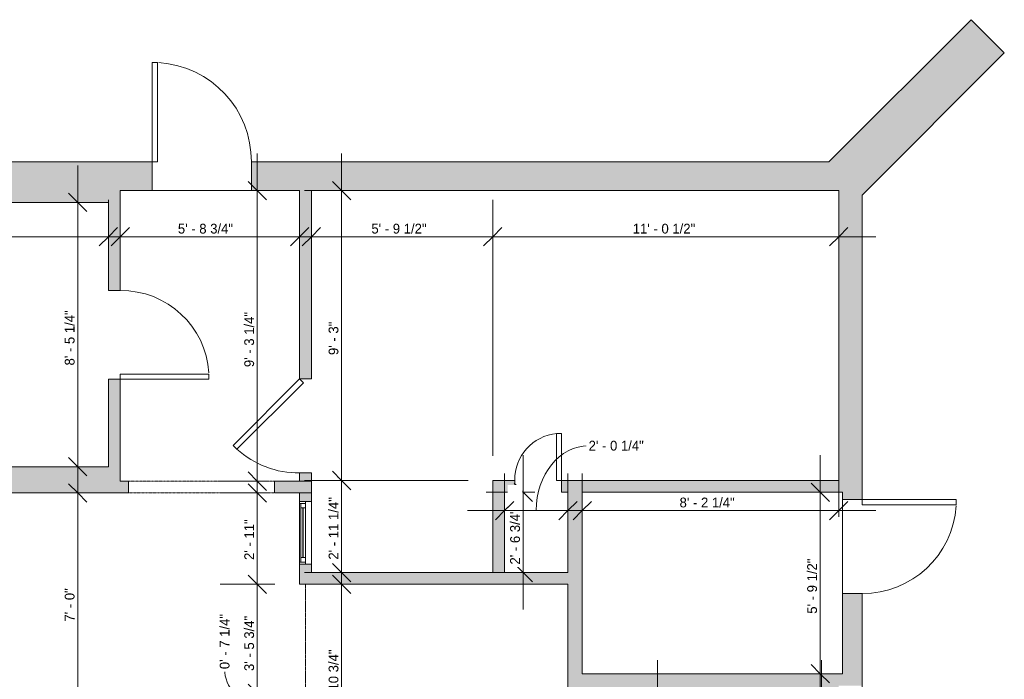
# Model space of a CAD drawing. Header units: inches. Extents: x -294 to 1117, y -522 to 519.
# Tile 7 of 8: x 19 to 396, y 266 to 519. Entities that reach past the tile are written whole.
import ezdxf

# ---------------------------------------------------------------- set-up
doc = ezdxf.new("R2010")
doc.units = ezdxf.units.IN
doc.header["$MEASUREMENT"] = 0
doc.linetypes.add('Dash', pattern=[0.23622, 0.11811, -0.11811])
doc.linetypes.add('Overhead', pattern=[0.15625, 0.09375, -0.0625])
for name, color, linetype, lineweight in [('A-ANNO-DIMS', 211, 'Continuous', 9), ('A-ANNO-DIMS-120', 211, 'Continuous', 9), ('A-AREA', 32, 'Dash', 9), ('A-DETL-GENF', 92, 'Overhead', 9), ('A-DETL-MEDM', 90, 'Continuous', 9), ('A-DOOR', 31, 'Continuous', 9), ('A-FLOR', 192, 'Continuous', 9), ('A-GLAZ', 151, 'Continuous', 9), ('A-WALL', 90, 'Continuous', 9), ('A-WALL-PATT', 111, 'Continuous', 9)]:
    doc.layers.add(name, color=color, linetype=linetype, lineweight=lineweight)
doc.styles.add('Inter', font='txt', dxfattribs={"height": 3.75})
doc.dimstyles.new('Linear_-_1_32__Inter__Imperial__SMALL', dxfattribs={"dimscale": 12, "dimtxt": 4.969925, "dimasz": 0.585938, "dimexe": 1.181102, "dimexo": 0.787402, "dimgap": 0, "dimtad": 1, "dimrnd": 0.25, "dimzin": 1, "dimdsep": 46, "dimlunit": 4, "dimtxsty": 'Inter', "dimblk1": 'OBLIQUE', "dimblk2": 'OBLIQUE', "dimsah": 1, "dimcen": 0.09, "dimdle": 1.181102, "dimazin": 0, "dimtfac": 1, "dimtdec": 4, "dimtix": 1, "dimtmove": 0, "dimatfit": 3, "dimfxl": 1, "dimtvp": 1, "dimtfill": 1, "dimfrac": 2, "dimtolj": 1, "dimtzin": 0, "dimarcsym": 2})
doc.dimstyles.new('Linear_-_1_32__Inter__Imperial__SMALL_2', dxfattribs={"dimscale": 12, "dimtxt": 4.969925, "dimasz": 0.585938, "dimexe": 1.181102, "dimexo": 0.787402, "dimgap": 0, "dimtad": 1, "dimrnd": 0.25, "dimzin": 1, "dimdsep": 46, "dimlunit": 4, "dimtxsty": 'Inter', "dimblk1": 'OBLIQUE', "dimblk2": 'OBLIQUE', "dimsah": 1, "dimcen": 0.09, "dimdle": 1.181102, "dimazin": 0, "dimtfac": 1, "dimtdec": 4, "dimtix": 1, "dimtmove": 1, "dimatfit": 3, "dimfxl": 1, "dimtvp": 1, "dimtfill": 1, "dimfrac": 2, "dimtolj": 1, "dimtzin": 0, "dimarcsym": 2})

# ---------------------------------------------------------------- blocks, each defined once
blk = doc.blocks.new('Planitar - Single Door_Flush Panel - 2_-10_ x 6_-8_-4199307-Main Floor Dimension Plan')
at = {"layer": 'A-DOOR', "lineweight": 18}
for p, q in [((14.99, 2.25), (14.99, 36.25)), ((17, 36.25), (14.99, 36.25)), ((17, 2.25), (17, 36.25)), ((17, 2.25), (14.99, 2.25))]:
    blk.add_line(p, q, dxfattribs=at)
at = {"layer": 'A-DOOR'}
blk.add_arc((16.77, 2.55), 33.77, 93.7425, 180.5091, dxfattribs=at)
blk = doc.blocks.new('Planitar - Single Door_Flush Panel - 3_-0_ x 6_-8_ 45-4178307-Main Floor Dimension Plan')
at = {"layer": 'A-DOOR', "lineweight": 18}
for p, q in [((-7.46, 27.71), (-8.88, 26.29)), ((18, 2.25), (-7.46, 27.71)), ((16.58, 0.83), (-8.88, 26.29)), ((18, 2.25), (16.58, 0.83))]:
    blk.add_line(p, q, dxfattribs=at)
at = {"layer": 'A-DOOR'}
blk.add_arc((17.46, 2.55), 35.46, 137.9691, 180.478, dxfattribs=at)
blk = doc.blocks.new('Planitar - Single Door_Flush Panel - 3_-2_ x 6_-8_-4178265-Main Floor Dimension Plan')
at = {"layer": 'A-DOOR', "lineweight": 18}
for p, q in [((16.99, -5.5), (16.99, -43.5)), ((19, -5.5), (16.99, -5.5)), ((19, -5.5), (19, -43.5)), ((19, -43.5), (16.99, -43.5))]:
    blk.add_line(p, q, dxfattribs=at)
at = {"layer": 'A-DOOR'}
blk.add_arc((18.77, -5.8), 37.77, 179.5448, 266.4648, dxfattribs=at)
blk = doc.blocks.new('Planitar - Single Door_Flush Panel - 1_-6_ x 6_-8_-4178373-Main Floor Dimension Plan')
at = {"layer": 'A-DOOR', "lineweight": 18}
for p, q in [((6.99, 2.25), (6.99, 20.25)), ((9, 20.25), (6.99, 20.25)), ((9, 2.25), (9, 20.25)), ((9, 2.25), (6.99, 2.25))]:
    blk.add_line(p, q, dxfattribs=at)
at = {"layer": 'A-DOOR'}
blk.add_arc((8.77, 2.55), 17.77, 95.2025, 180.9674, dxfattribs=at)
blk = doc.blocks.new('Planitar - Single Door_Flush Panel - 3_-0_ x 6_-8_-4312820-Main Floor Dimension Plan')
at = {"layer": 'A-DOOR', "lineweight": 18}
for p, q in [((15.99, -3.75), (15.99, -39.75)), ((18, -3.75), (15.99, -3.75)), ((18, -3.75), (18, -39.75)), ((18, -39.75), (15.99, -39.75))]:
    blk.add_line(p, q, dxfattribs=at)
at = {"layer": 'A-DOOR'}
blk.add_arc((17.77, -4.05), 35.77, 179.5194, 266.3656, dxfattribs=at)
blk = doc.blocks.new('Planitar - Opening - 4_-8_ x 6_-8-4199323-Main Floor Dimension Plan')
at = {"layer": 'A-DETL-GENF'}
for p, q in [((27.68, 2.25), (-28.32, 2.25)), ((-28.32, -2.25), (27.68, -2.25))]:
    blk.add_line(p, q, dxfattribs=at)
at = {"layer": 'A-DETL-MEDM'}
for p, q in [((-28.32, 2.25), (-28.32, -2.25)), ((27.68, -2.25), (27.68, 2.25))]:
    blk.add_line(p, q, dxfattribs=at)
blk = doc.blocks.new('Planitar-Fixed - Default 1-4200011-Main Floor Dimension Plan')
at = {"layer": 'A-GLAZ', "lineweight": 18}
for p, q in [((-12, 2.76), (-11.25, 2.76)), ((-11.25, 2.76), (-12, 2.76)), ((-11.25, 2.76), (-11.25, 0.53)), ((-11.25, 0.53), (-11.25, 2.76)), ((-11.25, 2.26), (-9.52, 2.26)), ((-9.52, 2.26), (-11.25, 2.26)), ((-11.25, 2.26), (-11.25, 0.53)), ((-11.25, 0.53), (-9.52, 0.53)), ((-9.52, 2.26), (-9.52, 0.53)), ((-9.52, 0.53), (-9.52, 2.26)), ((9.52, 2.26), (9.52, 0.53)), ((11.25, 2.26), (9.52, 2.26)), ((11.25, 2.26), (9.52, 2.26)), ((9.52, 2.26), (9.52, 0.53)), ((9.52, 0.53), (11.25, 0.53)), ((11.25, 2.76), (11.25, 0.53)), ((11.96, 2.76), (11.25, 2.76)), ((12, 2.76), (11.25, 2.76)), ((11.25, 2.76), (11.25, 0.53)), ((11.25, 0.53), (11.25, 2.26)), ((-12, -1.74), (-10.74, -1.74)), ((12, -1.74), (10.74, -1.74))]:
    blk.add_line(p, q, dxfattribs=at)
at = {"layer": 'A-GLAZ'}
for p, q in [((12, 0.53), (-12, 0.53)), ((-12, 0.53), (-12, -1.74)), ((-11.25, 2.76), (11.25, 2.76)), ((-9.52, 2.26), (9.52, 2.26)), ((12, -1.74), (12, 0.53)), ((-12, -1.74), (12, -1.74))]:
    blk.add_line(p, q, dxfattribs=at)
at = {"layer": 'A-GLAZ', "lineweight": 25}
blk.add_line((-9.52, 1.4), (9.52, 1.4), dxfattribs=at)
blk = doc.blocks.new('DIMBLOCK2-Main Floor Dimension Plan')
at = {"layer": 'A-ANNO-DIMS-120'}
for p, q in [((-83.91, 430.96), (-83.91, 449.61)), ((52.84, 430.96), (52.84, 449.61)), ((-98.09, 435.43), (67.01, 435.43)), ((-83.91, 435.43), (-83.91, 430.96)), ((52.84, 435.43), (52.84, 430.96))]:
    blk.add_line(p, q, dxfattribs=at)
at = {"layer": 'A-ANNO-DIMS-120', "lineweight": 35}
for p, q in [((-83.91, 435.43), (-80.4, 438.95)), ((52.84, 435.43), (56.35, 438.95)), ((-83.91, 435.43), (-87.43, 431.92)), ((52.84, 435.43), (49.32, 431.92))]:
    blk.add_line(p, q, dxfattribs=at)
at = {"layer": 'A-ANNO-DIMS-120', "color": 0, "insert": (-28.74, 440.43), "char_height": 3.75, "width": 31.6833, "attachment_point": 1, "line_spacing_factor": 0.993985, "style": 'Inter', "bg_fill": 3, "box_fill_scale": 1.25, "bg_fill_color": 256, "bg_fill_true_color": 13158600, "bg_fill_transparency": 0}
blk.add_mtext('11\' - 4 3/4"', dxfattribs=at)
blk = doc.blocks.new('_Oblique')
at = {"color": 0, "linetype": 'ByBlock', "lineweight": -2}
blk.add_line((-0.5, -0.5), (0.5, 0.5), dxfattribs=at)
blk = doc.blocks.new('DIMBLOCK3-Main Floor Dimension Plan')
at = {"layer": 'A-ANNO-DIMS-120'}
for p, q in [((57.34, 430.96), (57.34, 449.61)), ((126.09, 430.96), (126.09, 449.61)), ((43.16, 435.43), (140.26, 435.43)), ((57.34, 435.43), (57.34, 430.96)), ((126.09, 435.43), (126.09, 430.96))]:
    blk.add_line(p, q, dxfattribs=at)
at = {"layer": 'A-ANNO-DIMS-120', "lineweight": 35}
for p, q in [((57.34, 435.43), (60.85, 438.95)), ((126.09, 435.43), (129.6, 438.95)), ((57.34, 435.43), (53.82, 431.92)), ((126.09, 435.43), (122.57, 431.92))]:
    blk.add_line(p, q, dxfattribs=at)
at = {"layer": 'A-ANNO-DIMS-120', "color": 0, "insert": (79.44, 440.43), "char_height": 3.75, "width": 29.4468, "attachment_point": 1, "line_spacing_factor": 0.993985, "style": 'Inter', "bg_fill": 3, "box_fill_scale": 1.25, "bg_fill_color": 256, "bg_fill_true_color": 13158600, "bg_fill_transparency": 0}
blk.add_mtext('5\' - 8 3/4"', dxfattribs=at)
blk = doc.blocks.new('DIMBLOCK4-Main Floor Dimension Plan')
at = {"layer": 'A-ANNO-DIMS-120'}
for p, q in [((130.59, 430.96), (130.59, 449.61)), ((200.09, 351.57), (200.09, 449.61)), ((116.41, 435.43), (200.09, 435.43)), ((130.59, 435.43), (130.59, 430.96)), ((200.09, 435.43), (200.09, 351.57))]:
    blk.add_line(p, q, dxfattribs=at)
at = {"layer": 'A-ANNO-DIMS-120', "lineweight": 35}
for p, q in [((130.59, 435.43), (134.1, 438.95)), ((200.09, 435.43), (203.6, 438.95)), ((130.59, 435.43), (127.07, 431.92)), ((200.09, 435.43), (196.57, 431.92))]:
    blk.add_line(p, q, dxfattribs=at)
at = {"layer": 'A-ANNO-DIMS-120', "color": 0, "insert": (153.57, 440.43), "char_height": 3.75, "width": 28.254, "attachment_point": 1, "line_spacing_factor": 0.993985, "style": 'Inter', "bg_fill": 3, "box_fill_scale": 1.25, "bg_fill_color": 256, "bg_fill_true_color": 13158600, "bg_fill_transparency": 0}
blk.add_mtext('5\' - 9 1/2"', dxfattribs=at)
blk = doc.blocks.new('DIMBLOCK5-Main Floor Dimension Plan')
at = {"layer": 'A-ANNO-DIMS-120'}
for p, q in [((200.09, 351.57), (200.09, 449.61)), ((332.59, 430.96), (332.59, 449.61)), ((200.09, 435.43), (346.76, 435.43)), ((200.09, 435.43), (200.09, 351.57)), ((332.59, 435.43), (332.59, 430.96))]:
    blk.add_line(p, q, dxfattribs=at)
at = {"layer": 'A-ANNO-DIMS-120', "lineweight": 35}
for p, q in [((200.09, 435.43), (203.6, 438.95)), ((332.59, 435.43), (336.1, 438.95)), ((200.09, 435.43), (196.57, 431.92)), ((332.59, 435.43), (329.07, 431.92))]:
    blk.add_line(p, q, dxfattribs=at)
at = {"layer": 'A-ANNO-DIMS-120', "color": 0, "insert": (253.7, 440.43), "char_height": 3.75, "width": 30.3414, "attachment_point": 1, "line_spacing_factor": 0.993985, "style": 'Inter', "bg_fill": 3, "box_fill_scale": 1.25, "bg_fill_color": 256, "bg_fill_true_color": 13158600, "bg_fill_transparency": 0}
blk.add_mtext('11\' - 0 1/2"', dxfattribs=at)
blk = doc.blocks.new('DIMBLOCK7-Main Floor Dimension Plan')
at = {"layer": 'A-ANNO-DIMS-120'}
for p, q in [((41.09, 333.19), (41.09, 462.79)), ((45.56, 448.62), (26.91, 448.62)), ((41.09, 448.62), (45.56, 448.62)), ((45.56, 347.37), (26.91, 347.37)), ((41.09, 347.37), (45.56, 347.37))]:
    blk.add_line(p, q, dxfattribs=at)
at = {"layer": 'A-ANNO-DIMS-120', "lineweight": 35}
for p, q in [((41.09, 448.62), (37.57, 452.13)), ((41.09, 448.62), (44.6, 445.1)), ((41.09, 347.37), (37.57, 350.88)), ((41.09, 347.37), (44.6, 343.85))]:
    blk.add_line(p, q, dxfattribs=at)
at = {"layer": 'A-ANNO-DIMS-120', "color": 0, "insert": (36.1, 386.16), "char_height": 3.75, "width": 28.4031, "attachment_point": 1, "rotation": 90, "line_spacing_factor": 0.993985, "style": 'Inter', "bg_fill": 3, "box_fill_scale": 1.25, "bg_fill_color": 256, "bg_fill_true_color": 13158600, "bg_fill_transparency": 0}
blk.add_mtext('8\' - 5 1/4"', dxfattribs=at)
blk = doc.blocks.new('DIMBLOCK8-Main Floor Dimension Plan')
at = {"layer": 'A-ANNO-DIMS-120'}
for p, q in [((109.86, 327.69), (109.86, 467.29)), ((114.34, 453.12), (95.69, 453.12)), ((109.86, 453.12), (114.34, 453.12)), ((114.34, 341.87), (95.69, 341.87)), ((109.86, 341.87), (114.34, 341.87))]:
    blk.add_line(p, q, dxfattribs=at)
at = {"layer": 'A-ANNO-DIMS-120', "lineweight": 35}
for p, q in [((109.86, 453.12), (106.35, 456.63)), ((109.86, 453.12), (113.38, 449.6)), ((109.86, 341.87), (106.35, 345.38)), ((109.86, 341.87), (113.38, 338.35))]:
    blk.add_line(p, q, dxfattribs=at)
at = {"layer": 'A-ANNO-DIMS-120', "color": 0, "insert": (104.87, 385.53), "char_height": 3.75, "width": 28.7013, "attachment_point": 1, "rotation": 90, "line_spacing_factor": 0.993985, "style": 'Inter', "bg_fill": 3, "box_fill_scale": 1.25, "bg_fill_color": 256, "bg_fill_true_color": 13158600, "bg_fill_transparency": 0}
blk.add_mtext('9\' - 3 1/4"', dxfattribs=at)
blk = doc.blocks.new('DIMBLOCK9-Main Floor Dimension Plan')
at = {"layer": 'A-ANNO-DIMS-120', "lineweight": 35}
for p, q in [((142.17, 342.12), (138.65, 345.63)), ((142.17, 342.12), (145.68, 338.6)), ((142.17, 306.87), (138.65, 310.38)), ((142.17, 306.87), (145.68, 303.35))]:
    blk.add_line(p, q, dxfattribs=at)
at = {"layer": 'A-ANNO-DIMS-120'}
for p, q in [((190.64, 342.12), (127.99, 342.12)), ((142.17, 292.69), (142.17, 342.12)), ((142.17, 342.12), (190.64, 342.12)), ((146.64, 306.87), (127.99, 306.87)), ((142.17, 306.87), (146.64, 306.87))]:
    blk.add_line(p, q, dxfattribs=at)
at = {"layer": 'A-ANNO-DIMS-120', "color": 0, "insert": (137.18, 311.82), "char_height": 3.75, "width": 30.4159, "attachment_point": 1, "rotation": 90, "line_spacing_factor": 0.993985, "style": 'Inter', "bg_fill": 3, "box_fill_scale": 1.25, "bg_fill_color": 256, "bg_fill_true_color": 13158600, "bg_fill_transparency": 0}
blk.add_mtext('2\' - 11 1/4"', dxfattribs=at)
blk = doc.blocks.new('DIMBLOCK10-Main Floor Dimension Plan')
at = {"layer": 'A-ANNO-DIMS-120'}
for p, q in [((142.17, 342.12), (142.17, 467.29)), ((146.64, 453.12), (127.99, 453.12)), ((142.17, 453.12), (146.64, 453.12)), ((190.64, 342.12), (127.99, 342.12)), ((142.17, 342.12), (190.64, 342.12))]:
    blk.add_line(p, q, dxfattribs=at)
at = {"layer": 'A-ANNO-DIMS-120', "lineweight": 35}
for p, q in [((142.17, 453.12), (138.65, 456.63)), ((142.17, 453.12), (145.68, 449.6)), ((142.17, 342.12), (138.65, 345.63)), ((142.17, 342.12), (145.68, 338.6))]:
    blk.add_line(p, q, dxfattribs=at)
at = {"layer": 'A-ANNO-DIMS-120', "color": 0, "insert": (137.18, 390.16), "char_height": 3.75, "width": 17.8917, "attachment_point": 1, "rotation": 90, "line_spacing_factor": 0.993985, "style": 'Inter', "bg_fill": 3, "box_fill_scale": 1.25, "bg_fill_color": 256, "bg_fill_true_color": 13158600, "bg_fill_transparency": 0}
blk.add_mtext('9\' - 3"', dxfattribs=at)
blk = doc.blocks.new('DIMBLOCK11-Main Floor Dimension Plan')
at = {"layer": 'A-ANNO-DIMS-120'}
for p, q in [((211.72, 292.69), (211.72, 351.79)), ((216.2, 337.62), (197.55, 337.62)), ((211.72, 337.62), (216.2, 337.62)), ((216.2, 306.87), (197.55, 306.87)), ((211.72, 306.87), (216.2, 306.87))]:
    blk.add_line(p, q, dxfattribs=at)
at = {"layer": 'A-ANNO-DIMS-120', "lineweight": 35}
for p, q in [((211.72, 337.62), (208.21, 341.13)), ((211.72, 337.62), (215.24, 334.1)), ((211.72, 306.87), (208.21, 310.38)), ((211.72, 306.87), (215.24, 303.35))]:
    blk.add_line(p, q, dxfattribs=at)
at = {"layer": 'A-ANNO-DIMS-120', "color": 0, "insert": (206.73, 309.94), "char_height": 3.75, "width": 29.5214, "attachment_point": 1, "rotation": 90, "line_spacing_factor": 0.993985, "style": 'Inter', "bg_fill": 3, "box_fill_scale": 1.25, "bg_fill_color": 256, "bg_fill_true_color": 13158600, "bg_fill_transparency": 0}
blk.add_mtext('2\' - 6 3/4"', dxfattribs=at)
blk = doc.blocks.new('DIMBLOCK12-Main Floor Dimension Plan')
at = {"layer": 'A-ANNO-DIMS-120'}
for p, q in [((204.59, 326.1), (204.59, 344.75)), ((228.84, 326.1), (228.84, 344.75)), ((190.41, 330.58), (243.01, 330.58)), ((204.59, 330.58), (204.59, 326.1)), ((228.84, 330.58), (228.84, 326.1))]:
    blk.add_line(p, q, dxfattribs=at)
at = {"layer": 'A-ANNO-DIMS-120', "lineweight": 35}
for p, q in [((204.59, 330.58), (208.1, 334.1)), ((228.84, 330.58), (232.35, 334.1)), ((204.59, 330.58), (201.07, 327.07)), ((228.84, 330.58), (225.32, 327.07))]:
    blk.add_line(p, q, dxfattribs=at)
at = {"layer": 'A-ANNO-DIMS-120'}
blk.add_ellipse((236.79, 330.58), major_axis=(0, 24.86), ratio=0.807821, start_param=0, end_param=1.570796, dxfattribs=at)
at = {"layer": 'A-ANNO-DIMS-120', "color": 0, "insert": (236.79, 357.33), "char_height": 3.75, "width": 28.4777, "attachment_point": 1, "line_spacing_factor": 0.993985, "style": 'Inter', "bg_fill": 3, "box_fill_scale": 1.25, "bg_fill_color": 256, "bg_fill_true_color": 13158600, "bg_fill_transparency": 0}
blk.add_mtext('2\' - 0 1/4"', dxfattribs=at)
blk = doc.blocks.new('DIMBLOCK13-Main Floor Dimension Plan')
at = {"layer": 'A-ANNO-DIMS-120'}
for p, q in [((234.34, 326.1), (234.34, 344.75)), ((332.59, 328.17), (332.59, 344.75)), ((220.16, 330.58), (346.76, 330.58)), ((234.34, 330.58), (234.34, 326.1)), ((332.59, 330.58), (332.59, 328.17))]:
    blk.add_line(p, q, dxfattribs=at)
at = {"layer": 'A-ANNO-DIMS-120', "lineweight": 35}
for p, q in [((234.34, 330.58), (237.85, 334.1)), ((332.59, 330.58), (336.1, 334.1)), ((234.34, 330.58), (230.82, 327.07)), ((332.59, 330.58), (329.07, 327.07))]:
    blk.add_line(p, q, dxfattribs=at)
at = {"layer": 'A-ANNO-DIMS-120', "color": 0, "insert": (271.63, 335.57), "char_height": 3.75, "width": 28.4031, "attachment_point": 1, "line_spacing_factor": 0.993985, "style": 'Inter', "bg_fill": 3, "box_fill_scale": 1.25, "bg_fill_color": 256, "bg_fill_true_color": 13158600, "bg_fill_transparency": 0}
blk.add_mtext('8\' - 2 1/4"', dxfattribs=at)
blk = doc.blocks.new('DIMBLOCK14-Main Floor Dimension Plan')
at = {"layer": 'A-ANNO-DIMS-120'}
for p, q in [((142.17, 217.44), (142.17, 316.54)), ((146.64, 302.37), (127.99, 302.37)), ((142.17, 302.37), (146.64, 302.37)), ((146.64, 231.62), (127.99, 231.62)), ((142.17, 231.62), (146.64, 231.62))]:
    blk.add_line(p, q, dxfattribs=at)
at = {"layer": 'A-ANNO-DIMS-120', "lineweight": 35}
for p, q in [((142.17, 302.37), (138.65, 305.88)), ((142.17, 302.37), (145.68, 298.85)), ((142.17, 231.62), (138.65, 235.13)), ((142.17, 231.62), (145.68, 228.1))]:
    blk.add_line(p, q, dxfattribs=at)
at = {"layer": 'A-ANNO-DIMS-120', "color": 0, "insert": (137.18, 253.48), "char_height": 3.75, "width": 32.4288, "attachment_point": 1, "rotation": 90, "line_spacing_factor": 0.993985, "style": 'Inter', "bg_fill": 3, "box_fill_scale": 1.25, "bg_fill_color": 256, "bg_fill_true_color": 13158600, "bg_fill_transparency": 0}
blk.add_mtext('5\' - 10 3/4"', dxfattribs=at)
blk = doc.blocks.new('DIMBLOCK17-Main Floor Dimension Plan')
at = {"layer": 'A-ANNO-DIMS-120', "lineweight": 35}
for p, q in [((109.86, 260.62), (106.35, 264.13)), ((109.86, 260.62), (113.38, 257.1)), ((109.86, 253.37), (106.35, 256.88)), ((109.86, 253.37), (113.38, 249.85))]:
    blk.add_line(p, q, dxfattribs=at)
at = {"layer": 'A-ANNO-DIMS-120'}
for p, q in [((117.89, 260.62), (95.69, 260.62)), ((109.86, 253.37), (109.86, 260.62)), ((109.86, 260.62), (117.89, 260.62)), ((90.54, 253.37), (124.03, 253.37)), ((109.86, 253.37), (90.54, 253.37))]:
    blk.add_line(p, q, dxfattribs=at)
blk.add_ellipse((109.86, 269.88), major_axis=(0, 12.89), ratio=0.970349, start_param=1.570796, end_param=3.141593, dxfattribs=at)
at = {"layer": 'A-ANNO-DIMS-120', "color": 0, "insert": (95.47, 269.88), "char_height": 3.75, "width": 28.254, "attachment_point": 1, "rotation": 90, "line_spacing_factor": 0.993985, "style": 'Inter', "bg_fill": 3, "box_fill_scale": 1.25, "bg_fill_color": 256, "bg_fill_true_color": 13158600, "bg_fill_transparency": 0}
blk.add_mtext('0\' - 7 1/4"', dxfattribs=at)
blk = doc.blocks.new('DIMBLOCK18-Main Floor Dimension Plan')
at = {"layer": 'A-ANNO-DIMS-120', "lineweight": 35}
for p, q in [((109.86, 302.37), (106.35, 305.88)), ((109.86, 302.37), (113.38, 298.85)), ((109.86, 260.62), (106.35, 264.13)), ((109.86, 260.62), (113.38, 257.1))]:
    blk.add_line(p, q, dxfattribs=at)
at = {"layer": 'A-ANNO-DIMS-120'}
for p, q in [((116.64, 302.37), (95.69, 302.37)), ((109.86, 260.62), (109.86, 302.37)), ((109.86, 302.37), (116.64, 302.37)), ((117.89, 260.62), (95.69, 260.62)), ((109.86, 260.62), (117.89, 260.62))]:
    blk.add_line(p, q, dxfattribs=at)
at = {"layer": 'A-ANNO-DIMS-120', "color": 0, "insert": (104.87, 269.16), "char_height": 3.75, "width": 29.5959, "attachment_point": 1, "rotation": 90, "line_spacing_factor": 0.993985, "style": 'Inter', "bg_fill": 3, "box_fill_scale": 1.25, "bg_fill_color": 256, "bg_fill_true_color": 13158600, "bg_fill_transparency": 0}
blk.add_mtext('3\' - 5 3/4"', dxfattribs=at)
blk = doc.blocks.new('DIMBLOCK19-Main Floor Dimension Plan')
at = {"layer": 'A-ANNO-DIMS-120'}
for p, q in [((109.86, 302.37), (109.86, 351.54)), ((114.34, 337.37), (95.69, 337.37)), ((109.86, 337.37), (114.34, 337.37)), ((116.64, 302.37), (95.69, 302.37)), ((109.86, 302.37), (116.64, 302.37))]:
    blk.add_line(p, q, dxfattribs=at)
at = {"layer": 'A-ANNO-DIMS-120', "lineweight": 35}
for p, q in [((109.86, 337.37), (106.35, 340.88)), ((109.86, 337.37), (113.38, 333.85)), ((109.86, 302.37), (106.35, 305.88)), ((109.86, 302.37), (113.38, 298.85))]:
    blk.add_line(p, q, dxfattribs=at)
at = {"layer": 'A-ANNO-DIMS-120', "color": 0, "insert": (104.87, 311.7), "char_height": 3.75, "width": 19.6064, "attachment_point": 1, "rotation": 90, "line_spacing_factor": 0.993985, "style": 'Inter', "bg_fill": 3, "box_fill_scale": 1.25, "bg_fill_color": 256, "bg_fill_true_color": 13158600, "bg_fill_transparency": 0}
blk.add_mtext('2\' - 11"', dxfattribs=at)
blk = doc.blocks.new('DIMBLOCK20-Main Floor Dimension Plan')
at = {"layer": 'A-ANNO-DIMS-120'}
for p, q in [((41.09, 351.54), (41.09, 253.37)), ((36.61, 337.37), (55.26, 337.37)), ((41.09, 337.37), (36.61, 337.37)), ((64.64, 253.37), (26.91, 253.37)), ((41.09, 253.37), (64.64, 253.37))]:
    blk.add_line(p, q, dxfattribs=at)
at = {"layer": 'A-ANNO-DIMS-120', "lineweight": 35}
for p, q in [((41.09, 337.37), (37.57, 340.88)), ((41.09, 337.37), (44.6, 333.85)), ((41.09, 253.37), (37.57, 256.88)), ((41.09, 253.37), (44.6, 249.85))]:
    blk.add_line(p, q, dxfattribs=at)
at = {"layer": 'A-ANNO-DIMS-120', "color": 0, "insert": (36.1, 288.1), "char_height": 3.75, "width": 17.4444, "attachment_point": 1, "rotation": 90, "line_spacing_factor": 0.993985, "style": 'Inter', "bg_fill": 3, "box_fill_scale": 1.25, "bg_fill_color": 256, "bg_fill_true_color": 13158600, "bg_fill_transparency": 0}
blk.add_mtext('7\' - 0"', dxfattribs=at)
blk = doc.blocks.new('DIMBLOCK29-Main Floor Dimension Plan')
at = {"layer": 'A-ANNO-DIMS-120'}
for p, q in [((325.52, 253.94), (325.52, 351.79)), ((329.99, 337.62), (311.34, 337.62)), ((325.52, 337.62), (329.99, 337.62)), ((329.99, 268.12), (311.34, 268.12)), ((325.52, 268.12), (329.99, 268.12))]:
    blk.add_line(p, q, dxfattribs=at)
at = {"layer": 'A-ANNO-DIMS-120', "lineweight": 35}
for p, q in [((325.52, 337.62), (322, 341.13)), ((325.52, 337.62), (329.03, 334.1)), ((325.52, 268.12), (322, 271.63)), ((325.52, 268.12), (329.03, 264.6))]:
    blk.add_line(p, q, dxfattribs=at)
at = {"layer": 'A-ANNO-DIMS-120', "color": 0, "insert": (320.52, 291.1), "char_height": 3.75, "width": 28.254, "attachment_point": 1, "rotation": 90, "line_spacing_factor": 0.993985, "style": 'Inter', "bg_fill": 3, "box_fill_scale": 1.25, "bg_fill_color": 256, "bg_fill_true_color": 13158600, "bg_fill_transparency": 0}
blk.add_mtext('5\' - 9 1/2"', dxfattribs=at)
blk = doc.blocks.new('DIMBLOCK30-Main Floor Dimension Plan')
at = {"layer": 'A-ANNO-DIMS-120'}
for p, q in [((263.18, 183.69), (263.18, 273.29)), ((267.66, 259.12), (249.01, 259.12)), ((263.18, 259.12), (267.66, 259.12)), ((267.66, 197.87), (249.01, 197.87)), ((263.18, 197.87), (267.66, 197.87))]:
    blk.add_line(p, q, dxfattribs=at)
at = {"layer": 'A-ANNO-DIMS-120', "lineweight": 35}
for p, q in [((263.18, 259.12), (259.66, 262.63)), ((263.18, 259.12), (266.69, 255.6)), ((263.18, 197.87), (259.66, 201.38)), ((263.18, 197.87), (266.69, 194.35))]:
    blk.add_line(p, q, dxfattribs=at)
at = {"layer": 'A-ANNO-DIMS-120', "color": 0, "insert": (258.19, 217.03), "char_height": 3.75, "width": 27.5085, "attachment_point": 1, "rotation": 90, "line_spacing_factor": 0.993985, "style": 'Inter', "bg_fill": 3, "box_fill_scale": 1.25, "bg_fill_color": 256, "bg_fill_true_color": 13158600, "bg_fill_transparency": 0}
blk.add_mtext('5\' - 1 1/4"', dxfattribs=at)
blk = doc.blocks.new('DIMBLOCK31-Main Floor Dimension Plan')
at = {"layer": 'A-ANNO-DIMS-120'}
for p, q in [((326.02, 183.69), (326.02, 273.29)), ((330.49, 259.12), (311.84, 259.12)), ((326.02, 259.12), (330.49, 259.12)), ((330.49, 197.87), (311.84, 197.87)), ((326.02, 197.87), (330.49, 197.87))]:
    blk.add_line(p, q, dxfattribs=at)
at = {"layer": 'A-ANNO-DIMS-120', "lineweight": 35}
for p, q in [((326.02, 259.12), (322.5, 262.63)), ((326.02, 259.12), (329.53, 255.6)), ((326.02, 197.87), (322.5, 201.38)), ((326.02, 197.87), (329.53, 194.35))]:
    blk.add_line(p, q, dxfattribs=at)
at = {"layer": 'A-ANNO-DIMS-120', "color": 0, "insert": (321.02, 217.03), "char_height": 3.75, "width": 27.5085, "attachment_point": 1, "rotation": 90, "line_spacing_factor": 0.993985, "style": 'Inter', "bg_fill": 3, "box_fill_scale": 1.25, "bg_fill_color": 256, "bg_fill_true_color": 13158600, "bg_fill_transparency": 0}
blk.add_mtext('5\' - 1 1/4"', dxfattribs=at)

msp = doc.modelspace()

# ---------------------------------------------------------------- hatches: boundary and pattern name
at = {"layer": 'A-WALL-PATT'}
for points in [[(341.588, 451.39), (396.035, 505.837), (383.307, 518.565), (328.86, 464.118), (341.588, 464.118), (341.588, 453.118)], [(55.088, 448.618), (55.088, 464.118), (-226.662, 464.118), (-226.662, 448.618), (52.838, 448.618)], [(332.588, 339.868), (341.588, 339.868), (341.588, 453.118), (332.588, 453.118), (332.588, 342.118)], [(200.088, 306.868), (204.588, 306.868), (204.588, 342.118), (200.088, 342.118), (200.088, 320.072)], [(228.838, 268.118), (234.338, 268.118), (234.338, 337.618), (228.838, 337.618), (228.838, 302.368)], [(228.838, 302.368), (228.838, 306.868), (126.088, 306.868), (126.088, 302.368), (213.276, 302.368)], [(228.838, 259.118), (332.588, 259.118), (332.588, 263.618), (334.088, 263.618), (334.088, 268.118), (228.838, 268.118)]]:
    msp.add_hatch(color=9, dxfattribs=at).paths.add_polyline_path(points, flags=0)
h = msp.add_hatch(color=9, dxfattribs=at)
h.paths.add_polyline_path([(341.588, 453.118), (341.588, 464.118), (107.588, 464.118), (107.588, 453.118), (332.588, 453.118)], flags=0)
h.paths.add_polyline_path([(69.588, 453.118), (69.588, 464.118), (55.088, 464.118), (55.088, 453.118), (57.338, 453.118)], flags=0)
h = msp.add_hatch(color=9, dxfattribs=at)
h.paths.add_polyline_path([(52.838, 341.868), (57.338, 341.868), (57.338, 380.868), (52.838, 380.868), (52.838, 347.368)], flags=0)
h.paths.add_polyline_path([(52.838, 414.868), (57.338, 414.868), (57.338, 453.118), (55.088, 453.118), (55.088, 448.618), (52.838, 448.618)], flags=0)
h = msp.add_hatch(color=9, dxfattribs=at)
h.paths.add_polyline_path([(130.588, 341.868), (130.588, 344.993), (126.088, 344.993), (126.088, 341.868)], flags=0)
h.paths.add_polyline_path([(130.588, 380.993), (130.588, 453.118), (126.088, 453.118), (126.088, 380.993)], flags=0)
h = msp.add_hatch(color=9, dxfattribs=at)
h.paths.add_polyline_path([(52.838, 337.368), (52.838, 347.368), (-98.162, 347.368), (-98.162, 337.368), (18.32, 337.368)], flags=0)
h.paths.add_polyline_path([(-230.162, 337.368), (-132.162, 337.368), (-132.162, 347.368), (-226.662, 347.368), (-226.662, 342.368), (-230.162, 342.368)], flags=0)
h = msp.add_hatch(color=9, dxfattribs=at)
h.paths.add_polyline_path([(130.588, 337.368), (130.588, 341.868), (116.463, 341.868), (116.463, 337.368)], flags=0)
h.paths.add_polyline_path([(60.463, 337.368), (60.463, 341.868), (52.838, 341.868), (52.838, 337.368)], flags=0)
h = msp.add_hatch(color=9, dxfattribs=at)
h.paths.add_polyline_path([(334.088, 337.618), (334.088, 339.868), (332.588, 339.868), (332.588, 342.118), (226.463, 342.118), (226.463, 337.618), (234.338, 337.618)], flags=0)
h.paths.add_polyline_path([(208.463, 337.618), (208.463, 342.118), (204.588, 342.118), (204.588, 337.618)], flags=0)
h = msp.add_hatch(color=9, dxfattribs=at)
h.paths.add_polyline_path([(341.588, 263.618), (341.588, 298.868), (334.088, 298.868), (334.088, 263.618)], flags=0)
h.paths.add_polyline_path([(341.588, 334.868), (341.588, 339.868), (334.088, 339.868), (334.088, 334.868)], flags=0)
h = msp.add_hatch(color=9, dxfattribs=at)
h.paths.add_polyline_path([(128.32, 306.868), (130.588, 306.868), (130.588, 310.118), (126.088, 310.118), (126.088, 306.868)], flags=0)
h.paths.add_polyline_path([(128.32, 334.118), (130.588, 334.118), (130.588, 337.368), (126.088, 337.368), (126.088, 334.118)], flags=0)

# ---------------------------------------------------------------- linework, layer by layer
at = {"layer": 'A-AREA'}
msp.add_line((128.338, 302.368), (128.338, 260.618), dxfattribs=at)
at = {"layer": 'A-FLOR'}
for p, q in [((107.588, 453.118), (69.588, 453.118)), ((334.088, 298.868), (334.088, 334.868))]:
    msp.add_line(p, q, dxfattribs=at)
at = {"layer": 'A-WALL'}
for p, q in [((383.307, 518.565), (328.86, 464.118)), ((396.035, 505.837), (383.307, 518.565)), ((341.588, 451.39), (396.035, 505.837)), ((69.588, 464.118), (-227.021, 464.118)), ((69.588, 453.118), (69.588, 464.118)), ((328.86, 464.118), (107.588, 464.118)), ((107.588, 464.118), (107.588, 453.118)), ((57.338, 453.118), (69.588, 453.118)), ((57.338, 414.868), (57.338, 453.118)), ((107.588, 453.118), (126.088, 453.118)), ((126.088, 453.118), (126.088, 380.993)), ((130.588, 453.118), (332.588, 453.118)), ((130.588, 380.993), (130.588, 453.118)), ((332.588, 453.118), (332.588, 342.118)), ((341.588, 334.868), (341.588, 451.39)), ((-83.912, 448.618), (52.838, 448.618)), ((52.838, 448.618), (52.838, 414.868)), ((52.838, 414.868), (57.338, 414.868)), ((126.088, 380.993), (130.588, 380.993)), ((52.838, 380.868), (52.838, 347.368)), ((57.338, 380.868), (52.838, 380.868)), ((57.338, 341.868), (57.338, 380.868)), ((52.838, 347.368), (-83.912, 347.368)), ((126.088, 344.993), (126.088, 341.868)), ((130.588, 344.993), (126.088, 344.993)), ((130.588, 334.118), (130.588, 344.993)), ((60.463, 341.868), (57.338, 341.868)), ((130.588, 341.868), (116.463, 341.868)), ((208.463, 342.118), (200.088, 342.118)), ((200.088, 342.118), (200.088, 306.868)), ((208.463, 337.618), (208.463, 342.118)), ((332.588, 342.118), (226.463, 342.118)), ((226.463, 342.118), (226.463, 337.618)), ((-98.162, 337.368), (60.463, 337.368)), ((130.588, 337.368), (116.463, 337.368)), ((126.088, 337.368), (126.088, 334.118)), ((204.588, 306.868), (204.588, 337.618)), ((204.588, 337.618), (208.463, 337.618)), ((226.463, 337.618), (228.838, 337.618)), ((228.838, 337.618), (228.838, 306.868)), ((234.338, 337.618), (334.088, 337.618)), ((234.338, 268.118), (234.338, 337.618)), ((334.088, 337.618), (334.088, 334.868)), ((126.088, 334.118), (128.32, 334.118)), ((334.088, 334.868), (341.588, 334.868)), ((126.088, 310.118), (126.088, 302.368)), ((128.32, 310.118), (126.088, 310.118)), ((130.588, 306.868), (130.588, 310.118)), ((200.088, 306.868), (130.588, 306.868)), ((228.838, 306.868), (204.588, 306.868)), ((126.088, 302.368), (228.838, 302.368)), ((228.838, 302.368), (228.838, 231.618)), ((334.088, 298.868), (334.088, 268.118)), ((341.588, 298.868), (334.088, 298.868)), ((341.588, 73.993), (341.588, 298.868)), ((334.088, 268.118), (234.338, 268.118))]:
    msp.add_line(p, q, dxfattribs=at)

# ---------------------------------------------------------------- block references
at = {"layer": 'A-DOOR'}
for name, p, rotation in [('Planitar - Single Door_Flush Panel - 3_-2_ x 6_-8_-4178265-Main Floor Dimension Plan', (88.588, 458.618), 180), ('Planitar - Single Door_Flush Panel - 2_-10_ x 6_-8_-4199307-Main Floor Dimension Plan', (55.088, 397.868), 269.9999999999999), ('Planitar - Single Door_Flush Panel - 3_-0_ x 6_-8_ 45-4178307-Main Floor Dimension Plan', (128.338, 362.993), 89.99999999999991), ('Planitar - Single Door_Flush Panel - 3_-0_ x 6_-8_-4312820-Main Floor Dimension Plan', (337.838, 316.868), 89.99999999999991)]:
    msp.add_blockref(name, p, dxfattribs=dict(at, rotation=rotation))
for name, p in [('Planitar - Single Door_Flush Panel - 1_-6_ x 6_-8_-4178373-Main Floor Dimension Plan', (217.463, 339.868)), ('Planitar - Opening - 4_-8_ x 6_-8-4199323-Main Floor Dimension Plan', (88.785, 339.618))]:
    msp.add_blockref(name, p, dxfattribs=at)
at = {"layer": 'A-GLAZ', "rotation": 89.99999999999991}
msp.add_blockref('Planitar-Fixed - Default 1-4200011-Main Floor Dimension Plan', (128.85, 322.118), dxfattribs=at)

# ---------------------------------------------------------------- next in the draw order: dimensions: what is measured, and where the dimension line sits
at = {"layer": 'A-ANNO-DIMS'}
dim = msp.add_linear_dim(base=(52.838, 435.434), p1=(-83.912, 440.406), p2=(52.838, 440.406), dimstyle='Linear_-_1_32__Inter__Imperial__SMALL', override={"dimpost": '<>', "dimfxl": 136.75}, dxfattribs=at)
dim.commit()
dim.dimension.update_dxf_attribs({"geometry": 'DIMBLOCK2-Main Floor Dimension Plan', "text_midpoint": (-15.537, 437.679)})
dim = msp.add_linear_dim(base=(263.179, 259.118), p1=(258.207, 197.868), p2=(258.207, 259.118), angle=90, dimstyle='Linear_-_1_32__Inter__Imperial__SMALL', override={"dimpost": '<>', "dimfxl": 61.25}, dxfattribs=at)
dim.commit()
dim.dimension.update_dxf_attribs({"geometry": 'DIMBLOCK30-Main Floor Dimension Plan', "text_midpoint": (260.934, 228.493)})

# ---------------------------------------------------------------- next in the draw order: dimensions: what is measured, and where the dimension line sits
dim = msp.add_linear_dim(base=(126.088, 435.434), p1=(57.338, 440.406), p2=(126.088, 440.406), dimstyle='Linear_-_1_32__Inter__Imperial__SMALL', override={"dimpost": '<>', "dimfxl": 68.75}, dxfattribs=at)
dim.commit()
dim.dimension.update_dxf_attribs({"geometry": 'DIMBLOCK3-Main Floor Dimension Plan', "text_midpoint": (91.713, 437.679)})

# ---------------------------------------------------------------- next in the draw order: dimensions: what is measured, and where the dimension line sits
for base, p1, p2, override, picture, middle in [((109.861, 453.118), (104.889, 341.868), (104.889, 453.118), {"dimpost": '<>', "dimfxl": 111.25}, 'DIMBLOCK8-Main Floor Dimension Plan', (107.616, 397.493)), ((41.088, 448.618), (36.116, 347.368), (36.116, 448.618), {"dimpost": '<>', "dimfxl": 101.25}, 'DIMBLOCK7-Main Floor Dimension Plan', (38.843, 397.993))]:
    dim = msp.add_linear_dim(base=base, p1=p1, p2=p2, angle=90, dimstyle='Linear_-_1_32__Inter__Imperial__SMALL', override=override, dxfattribs=at)
    dim.commit()
    dim.dimension.update_dxf_attribs({"geometry": picture, "text_midpoint": middle})
dim = msp.add_linear_dim(base=(200.088, 435.434), p1=(130.588, 440.406), p2=(200.088, 342.118), dimstyle='Linear_-_1_32__Inter__Imperial__SMALL', override={"dimpost": '<>', "dimfxl": 120.377673}, dxfattribs=at)
dim.commit()
dim.dimension.update_dxf_attribs({"geometry": 'DIMBLOCK4-Main Floor Dimension Plan', "text_midpoint": (165.338, 437.679)})

# ---------------------------------------------------------------- next in the draw order: dimensions: what is measured, and where the dimension line sits
dim = msp.add_linear_dim(base=(332.588, 435.434), p1=(200.088, 342.118), p2=(332.588, 440.406), dimstyle='Linear_-_1_32__Inter__Imperial__SMALL', override={"dimpost": '<>', "dimfxl": 164.975102}, dxfattribs=at)
dim.commit()
dim.dimension.update_dxf_attribs({"geometry": 'DIMBLOCK5-Main Floor Dimension Plan', "text_midpoint": (266.338, 437.679)})
dim = msp.add_linear_dim(base=(41.088, 253.368), p1=(46.059, 337.368), p2=(74.088, 253.368), angle=90, dimstyle='Linear_-_1_32__Inter__Imperial__SMALL', override={"dimpost": '<>', "dimfxl": 88.552807}, dxfattribs=at)
dim.commit()
dim.dimension.update_dxf_attribs({"geometry": 'DIMBLOCK20-Main Floor Dimension Plan', "text_midpoint": (39.161, 295.368)})

# ---------------------------------------------------------------- next in the draw order: dimensions: what is measured, and where the dimension line sits
dim = msp.add_linear_dim(base=(142.168, 342.118), p1=(137.196, 306.868), p2=(200.088, 342.118), angle=90, dimstyle='Linear_-_1_32__Inter__Imperial__SMALL', override={"dimpost": '<>', "dimfxl": 72.096797}, dxfattribs=at)
dim.commit()
dim.dimension.update_dxf_attribs({"geometry": 'DIMBLOCK9-Main Floor Dimension Plan', "text_midpoint": (139.923, 324.493)})

# ---------------------------------------------------------------- next in the draw order: dimensions: what is measured, and where the dimension line sits
for base, p1, p2, override, picture, middle in [((142.168, 453.118), (200.088, 342.118), (137.196, 453.118), {"dimpost": '<>', "dimfxl": 127.578939}, 'DIMBLOCK10-Main Floor Dimension Plan', (140.239, 397.618)), ((142.168, 302.368), (137.196, 231.618), (137.196, 302.368), {"dimpost": '<>', "dimfxl": 70.75}, 'DIMBLOCK14-Main Floor Dimension Plan', (139.923, 266.993))]:
    dim = msp.add_linear_dim(base=base, p1=p1, p2=p2, angle=90, dimstyle='Linear_-_1_32__Inter__Imperial__SMALL', override=override, dxfattribs=at)
    dim.commit()
    dim.dimension.update_dxf_attribs({"geometry": picture, "text_midpoint": middle})

# ---------------------------------------------------------------- next in the draw order: dimensions: what is measured, and where the dimension line sits
dim = msp.add_linear_dim(base=(211.724, 337.618), p1=(206.752, 306.868), p2=(206.752, 337.618), angle=90, dimstyle='Linear_-_1_32__Inter__Imperial__SMALL', override={"dimpost": '<>', "dimfxl": 30.75}, dxfattribs=at)
dim.commit()
dim.dimension.update_dxf_attribs({"geometry": 'DIMBLOCK11-Main Floor Dimension Plan', "text_midpoint": (209.479, 322.243)})
dim = msp.add_linear_dim(base=(109.861, 260.618), p1=(81.088, 253.368), p2=(127.338, 260.618), angle=90, dimstyle='Linear_-_1_32__Inter__Imperial__SMALL_2', override={"dimpost": '<>', "dimfxl": 46.814795}, dxfattribs=at)
dim.commit()
dim.dimension.update_dxf_attribs({"geometry": 'DIMBLOCK17-Main Floor Dimension Plan', "text_midpoint": (97.969, 284.008), "dimtype": 160, "text_rotation": 90})

# ---------------------------------------------------------------- next in the draw order: dimensions: what is measured, and where the dimension line sits
dim = msp.add_linear_dim(base=(228.838, 330.582), p1=(204.588, 335.553), p2=(228.838, 335.553), dimstyle='Linear_-_1_32__Inter__Imperial__SMALL_2', override={"dimpost": '<>', "dimfxl": 24.25}, dxfattribs=at)
dim.commit()
dim.dimension.update_dxf_attribs({"geometry": 'DIMBLOCK12-Main Floor Dimension Plan', "text_midpoint": (251.032, 354.826), "dimtype": 160})
dim = msp.add_linear_dim(base=(109.861, 302.368), p1=(127.338, 260.618), p2=(126.088, 302.368), angle=90, dimstyle='Linear_-_1_32__Inter__Imperial__SMALL', override={"dimpost": '<>', "dimfxl": 41.768708}, dxfattribs=at)
dim.commit()
dim.dimension.update_dxf_attribs({"geometry": 'DIMBLOCK18-Main Floor Dimension Plan', "text_midpoint": (107.616, 281.493)})

# ---------------------------------------------------------------- next in the draw order: dimensions: what is measured, and where the dimension line sits
dim = msp.add_linear_dim(base=(109.861, 337.368), p1=(126.088, 302.368), p2=(104.889, 337.368), angle=90, dimstyle='Linear_-_1_32__Inter__Imperial__SMALL', override={"dimpost": '<>', "dimfxl": 40.919407}, dxfattribs=at)
dim.commit()
dim.dimension.update_dxf_attribs({"geometry": 'DIMBLOCK19-Main Floor Dimension Plan', "text_midpoint": (107.96, 319.868)})
dim = msp.add_linear_dim(base=(332.588, 330.582), p1=(234.338, 335.553), p2=(332.588, 337.618), dimstyle='Linear_-_1_32__Inter__Imperial__SMALL', override={"dimpost": '<>', "dimfxl": 98.271691}, dxfattribs=at)
dim.commit()
dim.dimension.update_dxf_attribs({"geometry": 'DIMBLOCK13-Main Floor Dimension Plan', "text_midpoint": (283.463, 332.827)})

# ---------------------------------------------------------------- next in the draw order: dimensions: what is measured, and where the dimension line sits
dim = msp.add_linear_dim(base=(325.517, 337.618), p1=(320.546, 268.118), p2=(320.546, 337.618), angle=90, dimstyle='Linear_-_1_32__Inter__Imperial__SMALL', override={"dimpost": '<>', "dimfxl": 69.5}, dxfattribs=at)
dim.commit()
dim.dimension.update_dxf_attribs({"geometry": 'DIMBLOCK29-Main Floor Dimension Plan', "text_midpoint": (323.273, 302.868)})

# ---------------------------------------------------------------- next in the draw order: dimensions: what is measured, and where the dimension line sits
dim = msp.add_linear_dim(base=(326.017, 259.118), p1=(321.046, 197.868), p2=(321.046, 259.118), angle=90, dimstyle='Linear_-_1_32__Inter__Imperial__SMALL', override={"dimpost": '<>', "dimfxl": 61.25}, dxfattribs=at)
dim.commit()
dim.dimension.update_dxf_attribs({"geometry": 'DIMBLOCK31-Main Floor Dimension Plan', "text_midpoint": (323.773, 228.493)})

doc.saveas('drawing.dxf')
